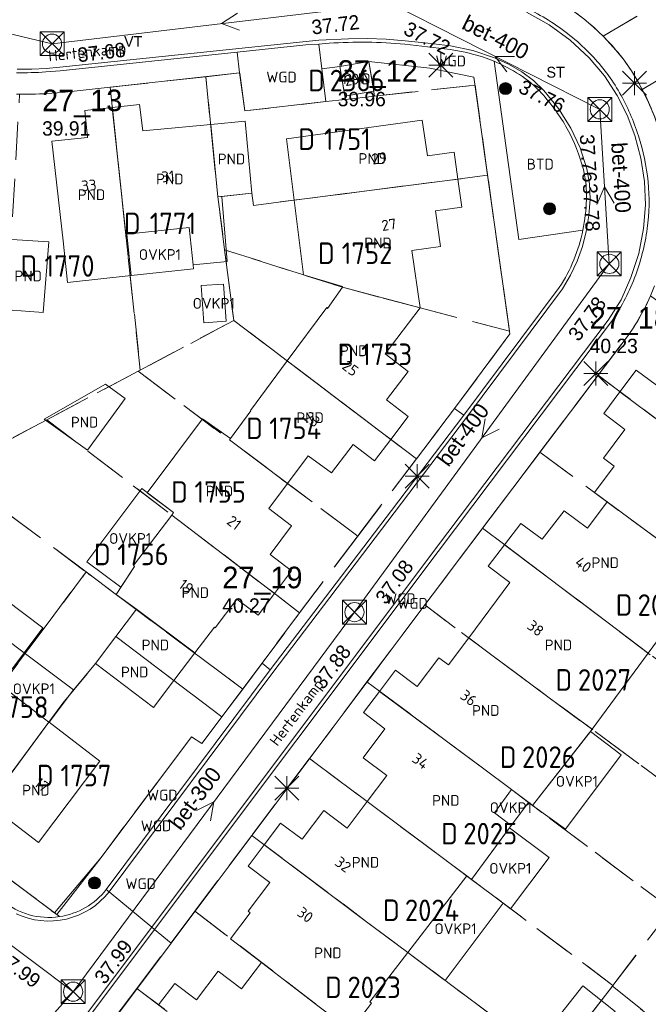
# Model space of a CAD drawing. Header units: metres. Extents: x 207644 to 210135, y 370459 to 373417.
# Tile 71 of 256: x 208755 to 208807, y 371450 to 371532. Entities that reach past the tile are written whole.
import ezdxf
from ezdxf.enums import TextEntityAlignment as Align

# ---------------------------------------------------------------- set-up
doc = ezdxf.new("R2010")
doc.units = ezdxf.units.M
doc.linetypes.add('HIDDEN2', pattern=[4.7625, 3.175, -1.5875])
for name, color, linetype in [('BTD', 7, 'Continuous'), ('CON_BxH300x300mm', 7, 'Continuous'), ('CON_BxH400x400mm', 7, 'Continuous'), ('DMM_BxH300x300mm', 7, 'Continuous'), ('DMM_BxH400x400mm', 7, 'Continuous'), ('GB', 1, 'Continuous'), ('GB07', 1, 'Continuous'), ('GB11', 1, 'Continuous'), ('INV_BxH300x300mm', 7, 'Continuous'), ('INV_BxH400x400mm', 7, 'Continuous'), ('KAD_perceelnummer', 212, 'Continuous'), ('KAD_sectie', 212, 'Continuous'), ('KAD_Vastgesteld_Perceel', 212, 'Continuous'), ('KO_INSPECTIE', 7, 'Continuous'), ('NAR', 7, 'Continuous'), ('NLV_inspectieput', 7, 'Continuous'), ('NNR_inspectieput', 7, 'Continuous'), ('NOD_inspectieput', 7, 'Continuous'), ('ORL', 7, 'Continuous'), ('OVKP1', 7, 'Continuous'), ('PIJL', 7, 'Continuous'), ('PND', 7, 'Continuous'), ('WGD', 7, 'Continuous')]:
    doc.layers.add(name, color=color, linetype=linetype)
for name, color, linetype, lineweight in [('GMV', 7, 'Continuous', 25), ('GP1', 7, 'Continuous', 30), ('Q21_lantaarnpaal', 1, 'Continuous', 0), ('Q26_boom', 72, 'Continuous', 0), ('Q28_rioolput', 153, 'Continuous', 0)]:
    doc.layers.add(name, color=color, linetype=linetype, lineweight=lineweight)
doc.styles.add('ISO', font='isocpeur.ttf', dxfattribs={"height": 1})
doc.styles.add('ISOCP', font='ISOCP.shx', dxfattribs={"height": 1.8})

# ---------------------------------------------------------------- blocks, each defined once
blk = doc.blocks.new('ACMAP_ANN_TEMPLATE_Vastgesteld_Perceelnummer')
at = {"layer": 'KAD_perceelnummer', "style": 'ISOCP'}
blk.add_attdef('Perceelnummer', text='', height=1.8, dxfattribs=at).set_placement((0, 0), align=Align.MIDDLE)
at = {"layer": 'KAD_sectie', "style": 'ISOCP'}
blk.add_attdef('sectie', text='', height=1.8, dxfattribs=at).set_placement((-2.7, 0), align=Align.MIDDLE_RIGHT)
blk = doc.blocks.new('Q26')
blk.add_hatch(color=256).paths.add_polyline_path([(-0.452, -0.01, 1), (0.548, -0.01, 1)])
blk.add_circle((0.048, -0.01), 0.5)
blk = doc.blocks.new('Q21')
for p, q in [((-1, 1), (0, 0)), ((0, 1), (0, 0)), ((0, 0), (1, 1)), ((-1, 0), (0, 0)), ((-1, -1), (0, 0)), ((0, 0), (1, 0)), ((0, 0), (0, -1)), ((0, 0), (1, -1))]:
    blk.add_line(p, q)
blk = doc.blocks.new('Q28')
at = {"linetype": 'Continuous'}
for p, q in [((-1, -1), (1, 1)), ((-1, 1), (1, -1))]:
    blk.add_line(p, q, dxfattribs=at)
blk.add_lwpolyline([(1, 1), (1, -1), (-1, -1), (-1, 1)], close=True)

msp = doc.modelspace()

# ---------------------------------------------------------------- linework, layer by layer
at = {"layer": 'CON_BxH300x300mm', "color": 253, "linetype": 'Continuous', "lineweight": 13}
for points in [[(208782.51, 371482.79), (208759.03, 371451.12)], [(208759.03, 371451.12), (208741.61, 371464.18)], [(208759.03, 371451.12), (208741.75, 371431.73)]]:
    msp.add_lwpolyline(points, dxfattribs=at)
at = {"layer": 'CON_BxH400x400mm', "color": 253, "linetype": 'Continuous', "lineweight": 13}
for points in [[(208757.27, 371530.22), (208732.09, 371536.24)], [(208785.54, 371533.57), (208757.27, 371530.22)], [(208785.54, 371533.57), (208802.98, 371524.74)], [(208802.98, 371524.74), (208803.78, 371511.85)], [(208803.78, 371511.85), (208782.51, 371482.79)]]:
    msp.add_lwpolyline(points, dxfattribs=at)
at = {"layer": 'GB', "color": 253, "linetype": 'Continuous', "lineweight": 13}
for points in [[(208781.297, 371528.318), (208783.709, 371528.724)], [(208784.124, 371526.259), (208783.709, 371528.724)], [(208781.297, 371528.318), (208781.712, 371525.853)], [(208781.712, 371525.853), (208784.124, 371526.259)], [(208759.998, 371524.645), (208762.3, 371524.903)], [(208760.227, 371522.407), (208759.998, 371524.645)], [(208764.582, 371525.158), (208762.3, 371524.903)], [(208764.847, 371522.937), (208764.582, 371525.158)], [(208770.533, 371523.478), (208773.389, 371523.75)], [(208773.389, 371523.75), (208773.957, 371517.744)], [(208776.832, 371522.285), (208788.172, 371523.845)], [(208788.172, 371523.845), (208788.597, 371520.855)], [(208770.533, 371523.478), (208764.847, 371522.937)], [(208757.255, 371522.078), (208760.227, 371522.407)], [(208758.192, 371513.769), (208757.255, 371522.078)], [(208788.597, 371520.855), (208790.824, 371521.171)], [(208790.824, 371521.171), (208791.143, 371518.922)], [(208777.47, 371517.166), (208791.143, 371518.922)], [(208791.143, 371518.922), (208791.475, 371516.582)], [(208773.957, 371517.744), (208771.436, 371517.472)], [(208791.475, 371516.582), (208789.261, 371516.286)], [(208789.261, 371516.286), (208789.679, 371513.307)], [(208768.724, 371514.895), (208763.506, 371514.338)], [(208756.994, 371513.686), (208753.913, 371513.878)], [(208756.526, 371507.788), (208756.994, 371513.686)], [(208789.679, 371513.307), (208787.294, 371512.953)], [(208787.294, 371512.953), (208787.984, 371508.192)], [(208780.261, 371508.124), (208781.512, 371509.891)], [(208781.504, 371509.956), (208781.512, 371509.891)], [(208776.903, 371503.745), (208780.192, 371508.199)], [(208780.192, 371508.199), (208780.261, 371508.124)], [(208785.073, 371504.34), (208787.984, 371508.192)], [(208786.981, 371502.876), (208785.073, 371504.34)], [(208776.903, 371503.745), (208773.843, 371499.602)], [(208785.179, 371500.49), (208786.981, 371502.876)], [(208804.667, 371501.183), (208806.012, 371502.988)], [(208803.32, 371499.376), (208804.667, 371501.183)], [(208786.98, 371499.122), (208785.179, 371500.49)], [(208773.861, 371499.578), (208772.151, 371497.275)], [(208773.843, 371499.602), (208773.861, 371499.578)], [(208785.535, 371497.207), (208786.98, 371499.122)], [(208805.08, 371498.036), (208803.32, 371499.376)], [(208803.293, 371495.625), (208805.08, 371498.036)], [(208780.598, 371494.401), (208782.392, 371496.772)], [(208782.392, 371496.772), (208784.185, 371495.418)], [(208784.185, 371495.418), (208785.535, 371497.207)], [(208776.924, 371493.524), (208778.652, 371495.825)], [(208778.652, 371495.825), (208780.598, 371494.401)], [(208804.173, 371494.974), (208803.293, 371495.625)], [(208802.54, 371492.77), (208804.173, 371494.974)], [(208776.924, 371493.524), (208775.349, 371491.427)], [(208803.607, 371491.983), (208802.54, 371492.77)], [(208801.949, 371489.796), (208803.607, 371491.983)], [(208764.064, 371486.675), (208767.259, 371490.891)], [(208767.259, 371490.891), (208767.417, 371491.099)], [(208775.349, 371491.427), (208777.268, 371489.986)], [(208798.18, 371488.866), (208799.999, 371491.246)], [(208799.999, 371491.246), (208801.949, 371489.796)], [(208795.04, 371488.416), (208796.384, 371490.193)], [(208796.384, 371490.193), (208798.18, 371488.866)], [(208777.268, 371489.986), (208775.466, 371487.587)], [(208793.677, 371486.613), (208795.04, 371488.416)], [(208775.466, 371487.587), (208777.265, 371486.236)], [(208762.609, 371484.265), (208764.151, 371486.608)], [(208764.151, 371486.608), (208764.064, 371486.675)], [(208777.265, 371486.236), (208775.84, 371484.339)], [(208795.479, 371485.25), (208793.677, 371486.613)], [(208792.041, 371480.645), (208795.479, 371485.25)], [(208775.84, 371484.339), (208774.48, 371482.529)], [(208772.681, 371483.872), (208770.879, 371481.489)], [(208774.48, 371482.529), (208772.681, 371483.872)], [(208762.604, 371480.753), (208764.313, 371483.023)], [(208764.313, 371483.023), (208764.321, 371483.033)], [(208770.815, 371481.538), (208769.185, 371479.393)], [(208770.879, 371481.489), (208770.815, 371481.538)], [(208760.904, 371478.495), (208762.604, 371480.753)], [(208790.354, 371478.386), (208792.041, 371480.645)], [(208767.432, 371477.086), (208769.185, 371479.393)], [(208787.735, 371476.579), (208789.556, 371478.988)], [(208789.556, 371478.988), (208790.354, 371478.386)], [(208765.724, 371474.837), (208760.904, 371478.495)], [(208784.6, 371476.178), (208785.932, 371477.941)], [(208785.932, 371477.941), (208787.735, 371476.579)], [(208767.432, 371477.086), (208765.724, 371474.837)], [(208753.024, 371476.665), (208757.005, 371473.614)], [(208783.258, 371474.402), (208784.6, 371476.178)], [(208785.049, 371473.056), (208783.258, 371474.402)], [(208757.005, 371473.614), (208757.03, 371473.595)], [(208757.03, 371473.595), (208761.248, 371470.363)], [(208783.236, 371470.642), (208785.049, 371473.056)], [(208802.336, 371473.01), (208797.375, 371466.661)], [(208761.248, 371470.363), (208756.139, 371463.559)], [(208785.203, 371469.165), (208783.236, 371470.642)], [(208783.567, 371466.987), (208785.203, 371469.165)], [(208778.139, 371463.84), (208779.941, 371466.238)], [(208779.941, 371466.238), (208781.9, 371464.767)], [(208781.9, 371464.767), (208783.567, 371466.987)], [(208756.139, 371463.559), (208753.743, 371465.389)], [(208774.981, 371463.383), (208776.34, 371465.191)], [(208776.34, 371465.191), (208778.139, 371463.84)], [(208795.601, 371464.99), (208792.267, 371460.488)], [(208773.643, 371461.603), (208774.981, 371463.383)], [(208775.439, 371460.232), (208773.643, 371461.603)], [(208791.88, 371460.778), (208786.955, 371454.39)], [(208792.267, 371460.488), (208791.88, 371460.778)], [(208773.631, 371457.846), (208775.439, 371460.232)], [(208772.163, 371455.535), (208773.815, 371457.706)], [(208773.815, 371457.706), (208773.631, 371457.846)], [(208774.757, 371453.563), (208772.163, 371455.535)], [(208773.086, 371451.358), (208774.757, 371453.563)], [(208769.321, 371450.447), (208771.133, 371452.838)], [(208771.133, 371452.838), (208773.086, 371451.358)], [(208766.167, 371450.01), (208767.528, 371451.806)], [(208767.528, 371451.806), (208769.321, 371450.447)], [(208783.94, 371450.153), (208782.202, 371447.894)], [(208783.781, 371450.273), (208783.94, 371450.153)]]:
    msp.add_lwpolyline(points, dxfattribs=at)
at = {"layer": 'GB07', "color": 253, "linetype": 'Continuous', "lineweight": 13}
for points in [[(208763.426, 371514.329), (208762.3, 371524.903)], [(208770.533, 371523.478), (208771.108, 371517.437)], [(208771.108, 371517.437), (208771.436, 371517.472)], [(208763.506, 371514.338), (208763.426, 371514.329)], [(208781.512, 371509.891), (208787.984, 371508.192)], [(208785.535, 371497.207), (208776.903, 371503.745)], [(208804.667, 371501.183), (208816.611, 371492.26)], [(208772.073, 371497.17), (208772.151, 371497.275)], [(208776.924, 371493.524), (208772.073, 371497.17)], [(208803.607, 371491.983), (208808.388, 371488.456)], [(208767.259, 371490.891), (208775.84, 371484.339)], [(208795.04, 371488.416), (208803.57, 371481.972)], [(208764.313, 371483.023), (208769.185, 371479.393)], [(208803.57, 371481.972), (208807.024, 371479.37)], [(208767.432, 371477.086), (208762.604, 371480.753)], [(208792.041, 371480.645), (208793.978, 371479.194)], [(208793.978, 371479.194), (208798.766, 371475.646)], [(208784.6, 371476.178), (208793.198, 371469.797)], [(208798.766, 371475.646), (208802.336, 371473.01)], [(208757.005, 371473.614), (208750.6, 371464.926)], [(208793.198, 371469.797), (208795.609, 371467.979)], [(208795.609, 371467.979), (208797.029, 371466.917)], [(208783.567, 371466.987), (208790.484, 371461.823)], [(208774.981, 371463.383), (208783.523, 371456.957)], [(208790.484, 371461.823), (208791.88, 371460.778)], [(208783.523, 371456.957), (208786.955, 371454.39)], [(208774.757, 371453.563), (208779.461, 371449.951)]]:
    msp.add_lwpolyline(points, dxfattribs=at)
at = {"layer": 'GB11', "color": 253, "linetype": 'Continuous', "lineweight": 13}
for points in [[(208777.47, 371517.166), (208776.832, 371522.285)], [(208771.436, 371517.472), (208771.892, 371512.038)], [(208777.47, 371517.166), (208778.249, 371510.922)], [(208769.052, 371511.771), (208768.724, 371514.895)], [(208763.506, 371514.338), (208763.876, 371510.876)], [(208758.562, 371510.308), (208758.192, 371513.769)], [(208771.892, 371512.038), (208769.052, 371511.771)], [(208763.876, 371510.876), (208758.562, 371510.308)], [(208778.249, 371510.922), (208781.504, 371509.956)], [(208753.571, 371508.022), (208756.526, 371507.788)], [(208806.012, 371502.988), (208808.236, 371501.331), (208810.026, 371503.728)], [(208756.607, 371498.9), (208761.721, 371501.805)], [(208761.721, 371501.805), (208763.364, 371500.606)], [(208763.364, 371500.606), (208760.217, 371496.291)], [(208760.217, 371496.291), (208756.607, 371498.9)], [(208769.822, 371498.915), (208765.207, 371492.753)], [(208772.151, 371497.275), (208769.822, 371498.915)], [(208765.207, 371492.753), (208767.417, 371491.099)], [(208748.469, 371484.265), (208754.933, 371479.405)], [(208764.321, 371483.033), (208762.609, 371484.265)], [(208809.837, 371483.187), (208807.024, 371479.37)], [(208754.933, 371479.405), (208752.934, 371476.734)], [(208807.024, 371479.37), (208802.336, 371473.01)], [(208795.601, 371464.99), (208794.186, 371466.038), (208795.609, 371467.979)], [(208797.375, 371466.661), (208797.029, 371466.917)], [(208786.955, 371454.39), (208783.781, 371450.273)]]:
    msp.add_lwpolyline(points, dxfattribs=at)
at = {"layer": 'GMV', "color": 253, "linetype": 'Continuous', "lineweight": 13}
for points in [[(208798.946, 371532.025, 0.063875), (208795.028, 371533.895)], [(208799.917, 371533.539, -0.057889), (208803.609, 371530.493)], [(208802.295, 371529.262, 0.058893), (208798.946, 371532.025)], [(208780.392, 371530.254, -0.020203), (208783.56, 371530.346)], [(208783.56, 371530.346, -0.022732), (208786.725, 371530.172)], [(208803.609, 371530.493, -0.061909), (208806.189, 371527.033)], [(208790.494, 371529.731, -0.064862), (208794.161, 371528.751)], [(208794.161, 371528.751, -0.045995), (208796.29, 371527.639)], [(208804.636, 371526.12, 0.062171), (208802.295, 371529.262)], [(208754.305, 371527.8, 0.017647), (208756.743, 371527.861)], [(208796.29, 371527.639, -0.064962), (208798.125, 371526.088)], [(208806.189, 371527.033, -0.05092), (208807.924, 371523.08)], [(208756.845, 371526.064, -0.019677), (208754.303, 371526)], [(208798.125, 371526.088, -0.057659), (208800.262, 371523.125)], [(208806.209, 371522.532, 0.05098), (208804.636, 371526.12)], [(208800.262, 371523.125, -0.066233), (208801.611, 371519.73)], [(208807.013, 371518.702, 0.05222), (208806.209, 371522.532)], [(208801.611, 371519.73, -0.071734), (208801.873, 371517.194)], [(208806.944, 371514.789, 0.061082), (208807.013, 371518.702)], [(208801.873, 371517.194, -0.040335), (208801.569, 371514.663)], [(208805.886, 371510.677, 0.056894), (208806.944, 371514.789)], [(208801.569, 371514.663, -0.0486), (208800.816, 371512.177)], [(208800.816, 371512.177, -0.048742), (208799.604, 371509.88)], [(208803.89, 371506.929, 0.061949), (208805.886, 371510.677)], [(208807.556, 371510.011, -0.062017), (208805.345, 371505.868)], [(208761.793, 371459.644, -0.19208), (208757.891, 371457.38)], [(208757.891, 371457.38, -0.213025), (208753.113, 371458.716)]]:
    msp.add_lwpolyline(points, format="xyb", dxfattribs=at)
for points in [[(208798.754, 371531.794), (208796.855, 371532.854)], [(208800.51, 371530.511), (208798.754, 371531.794)], [(208779.545, 371530.51), (208757.913, 371528.249)], [(208781.998, 371530.631), (208779.545, 371530.51)], [(208783.583, 371530.645), (208781.998, 371530.631)], [(208785.167, 371530.594), (208783.583, 371530.645)], [(208786.748, 371530.471), (208785.167, 371530.594)], [(208788.634, 371530.266), (208786.748, 371530.471)], [(208802.103, 371529.031), (208800.51, 371530.511)], [(208757.959, 371527.952), (208772.721, 371529.509)], [(208772.721, 371529.509), (208778.45, 371530.113)], [(208772.927, 371527.777), (208772.721, 371529.509)], [(208778.45, 371530.113), (208779.523, 371530.191)], [(208779.523, 371530.191), (208780.392, 371530.254)], [(208779.781, 371528.129), (208779.523, 371530.191)], [(208786.725, 371530.172), (208788.611, 371529.967)], [(208788.611, 371529.967), (208790.494, 371529.731)], [(208790.517, 371530.03), (208788.634, 371530.266)], [(208792.382, 371529.659), (208790.517, 371530.03)], [(208794.184, 371529.05), (208792.382, 371529.659)], [(208783.709, 371528.724), (208788.789, 371528.177)], [(208794.161, 371528.751), (208796.236, 371513.882)], [(208795.362, 371528.517), (208794.184, 371529.05)], [(208803.371, 371527.533), (208802.103, 371529.031)], [(208755.573, 371528.105), (208754.353, 371528.096)], [(208756.791, 371528.157), (208755.573, 371528.105)], [(208756.743, 371527.861), (208757.959, 371527.952)], [(208757.913, 371528.249), (208756.791, 371528.157)], [(208781.297, 371528.318), (208779.781, 371528.129)], [(208779.781, 371528.129), (208780.122, 371525.398)], [(208788.789, 371528.177), (208792.481, 371527.416)], [(208796.482, 371527.87), (208795.362, 371528.517)], [(208797.45, 371527.154), (208796.482, 371527.87)], [(208772.927, 371527.777), (208759.378, 371526.288)], [(208773.358, 371524.606), (208772.927, 371527.777)], [(208792.481, 371527.416), (208795.473, 371506.003)], [(208798.317, 371526.319), (208797.45, 371527.154)], [(208804.444, 371525.889), (208803.371, 371527.533)], [(208759.378, 371526.288), (208758.113, 371526.159)], [(208799.531, 371524.815), (208798.317, 371526.319)], [(208758.113, 371526.159), (208756.845, 371526.064)], [(208780.122, 371525.398), (208773.358, 371524.606)], [(208805.267, 371524.262), (208804.444, 371525.889)], [(208800.557, 371523.178), (208799.531, 371524.815)], [(208805.91, 371522.556), (208805.267, 371524.262)], [(208801.344, 371521.525), (208800.557, 371523.178)], [(208806.412, 371520.662), (208805.91, 371522.556)], [(208801.906, 371519.783), (208801.344, 371521.525)], [(208806.714, 371518.726), (208806.412, 371520.662)], [(208802.128, 371518.524), (208801.906, 371519.783)], [(208802.168, 371517.247), (208802.128, 371518.524)], [(208806.799, 371516.768), (208806.714, 371518.726)], [(208802.058, 371515.896), (208802.168, 371517.247)], [(208806.645, 371514.813), (208806.799, 371516.768)], [(208801.85, 371514.557), (208802.058, 371515.896)], [(208806.233, 371512.727), (208806.645, 371514.813)], [(208796.236, 371513.882), (208801.569, 371514.663)], [(208801.534, 371513.296), (208801.85, 371514.557)], [(208801.097, 371512.071), (208801.534, 371513.296)], [(208805.587, 371510.701), (208806.233, 371512.727)], [(208800.547, 371510.893), (208801.097, 371512.071)], [(208799.885, 371509.774), (208800.547, 371510.893)], [(208804.755, 371508.859), (208805.587, 371510.701)], [(208791.636, 371499.222), (208799.604, 371509.88)], [(208791.857, 371499.019), (208799.885, 371509.774)], [(208803.682, 371507.145), (208804.755, 371508.859)], [(208789.28, 371488.065), (208803.682, 371507.145)], [(208789.488, 371487.849), (208803.89, 371506.929)], [(208795.473, 371506.003), (208790.847, 371499.774)], [(208805.345, 371505.868), (208790.926, 371486.767)], [(208785.591, 371491.264), (208791.636, 371499.222)], [(208790.847, 371499.774), (208791.636, 371499.222)], [(208785.812, 371491.061), (208791.857, 371499.019)], [(208775.467, 371477.963), (208785.591, 371491.264)], [(208775.688, 371477.76), (208785.812, 371491.061)], [(208765.588, 371456.508), (208789.28, 371488.065)], [(208765.819, 371456.317), (208789.488, 371487.849)], [(208790.926, 371486.767), (208767.207, 371455.17)], [(208775.467, 371477.963), (208761.793, 371459.644)], [(208762.027, 371459.451), (208775.688, 371477.76)], [(208769.764, 371471.814), (208774.793, 371478.518)], [(208774.793, 371478.518), (208775.467, 371477.963)], [(208736.83, 371473.189), (208757.471, 371457.695)], [(208761.362, 371462.322), (208768.914, 371472.386)], [(208768.914, 371472.386), (208769.764, 371471.814)], [(208757.471, 371457.695), (208761.362, 371462.322)], [(208761.681, 371459.047), (208761.298, 371458.669)], [(208762.027, 371459.451), (208761.681, 371459.047)], [(208762.027, 371459.451), (208761.793, 371459.644)], [(208762.027, 371459.451), (208765.588, 371456.508)], [(208760.442, 371458.015), (208759.976, 371457.744)], [(208760.884, 371458.324), (208760.442, 371458.015)], [(208761.298, 371458.669), (208760.884, 371458.324)], [(208754.768, 371457.413), (208754.274, 371457.621)], [(208755.278, 371457.247), (208754.768, 371457.413)], [(208755.8, 371457.124), (208755.278, 371457.247)], [(208757.471, 371457.695), (208757.891, 371457.38)], [(208758.984, 371457.326), (208758.465, 371457.181)], [(208759.489, 371457.514), (208758.984, 371457.326)], [(208759.976, 371457.744), (208759.489, 371457.514)], [(208748.334, 371433.525), (208765.588, 371456.508)], [(208756.331, 371457.046), (208755.8, 371457.124)], [(208756.866, 371457.012), (208756.331, 371457.046)], [(208757.402, 371457.023), (208756.866, 371457.012)], [(208757.935, 371457.08), (208757.402, 371457.023)], [(208758.465, 371457.181), (208757.935, 371457.08)], [(208765.588, 371456.508), (208765.819, 371456.317)], [(208765.819, 371456.317), (208748.569, 371433.338)], [(208767.207, 371455.17), (208765.819, 371456.317)], [(208767.207, 371455.17), (208750.011, 371432.261)]]:
    msp.add_lwpolyline(points, dxfattribs=at)
at = {"layer": 'GP1', "color": 253, "linetype": 'Continuous', "lineweight": 13}
for points in [[(208763.876, 371510.876), (208769.087, 371511.433), (208769.052, 371511.771)], [(208771.591, 371510.166), (208769.721, 371510.034)], [(208769.721, 371510.034), (208769.939, 371506.938)], [(208771.81, 371507.071), (208771.591, 371510.166)], [(208769.939, 371506.938), (208771.81, 371507.071)], [(208760.159, 371486.994), (208764.753, 371493.093)], [(208764.753, 371493.093), (208767.417, 371491.099)], [(208763.004, 371484.865), (208760.159, 371486.994)], [(208750.026, 371486.336), (208756.49, 371481.476)], [(208764.151, 371486.608), (208763.004, 371484.865)], [(208756.49, 371481.476), (208754.933, 371479.405)], [(208754.933, 371479.405), (208759.064, 371476.313), (208757.03, 371473.595)], [(208802.2, 371472.835), (208797.375, 371466.661)], [(208804.77, 371470.875), (208802.2, 371472.835)], [(208800.123, 371464.68), (208804.77, 371470.875)], [(208797.029, 371466.917), (208795.601, 371464.99)], [(208797.375, 371466.661), (208800.123, 371464.68)], [(208792.267, 371460.488), (208795.462, 371464.802)], [(208795.462, 371464.802), (208798.764, 371462.327)], [(208798.764, 371462.327), (208795.545, 371458.031)], [(208792.267, 371460.488), (208794.924, 371458.497)], [(208790.088, 371452.042), (208794.924, 371458.497)], [(208795.545, 371458.031), (208794.924, 371458.497)], [(208786.955, 371454.39), (208790.088, 371452.042)], [(208804.268, 371449.468), (208800.552, 371444.743), (208797.84, 371446.876), (208801.556, 371451.601), (208804.268, 371449.468)]]:
    msp.add_lwpolyline(points, dxfattribs=at)
at = {"layer": 'KAD_Vastgesteld_Perceel', "color": 253, "linetype": 'HIDDEN2', "lineweight": 13}
for points in [[(208823.41, 371548.986), (208824.296, 371547.519), (208826.105, 371544.417), (208824.184, 371543.306), (208824.276, 371543.15), (208818.232, 371539.615), (208810.204, 371534.92), (208803.253, 371530.855), (208802.472, 371531.59), (208801.654, 371532.283), (208800.802, 371532.933), (208799.917, 371533.539), (208799.257, 371533.946), (208798.581, 371534.326), (208805.405, 371538.355), (208813.399, 371543.075), (208823.41, 371548.986)], [(208827.231, 371545.068), (208829.975, 371540.396), (208820.938, 371535.005), (208812.951, 371530.24), (208806.529, 371526.409), (208806.189, 371527.033), (208805.626, 371527.957), (208805.007, 371528.843), (208804.334, 371529.69), (208803.609, 371530.493), (208803.253, 371530.855), (208810.204, 371534.92), (208818.232, 371539.615), (208824.276, 371543.15), (208824.184, 371543.306), (208826.105, 371544.417), (208827.231, 371545.068)], [(208820.938, 371535.005), (208829.975, 371540.396), (208840.777, 371522.005), (208808.327, 371521.648), (208808.138, 371522.367), (208807.924, 371523.08), (208807.522, 371524.215), (208807.056, 371525.326), (208806.529, 371526.409), (208812.951, 371530.24), (208820.938, 371535.005)], [(208781.758, 371525.574), (208781.297, 371528.318), (208783.709, 371528.724), (208784.193, 371525.848), (208781.758, 371525.574)], [(208770.101, 371527.466), (208771.108, 371517.436), (208771.676, 371513.025), (208772.441, 371507.124), (208764.635, 371502.984), (208762.12, 371526.589), (208770.101, 371527.466)], [(208781.758, 371525.574), (208784.193, 371525.848), (208792.573, 371526.759), (208793.623, 371519.241), (208774.083, 371516.731), (208773.957, 371517.744), (208771.108, 371517.436), (208770.101, 371527.466), (208772.927, 371527.777), (208773.358, 371524.606), (208780.122, 371525.398), (208781.758, 371525.574)], [(208759.378, 371526.288), (208762.12, 371526.589), (208764.635, 371502.984), (208764.46, 371502.891), (208756.841, 371498.846), (208752.907, 371496.759), (208754.552, 371526.007), (208755.699, 371526.011), (208756.845, 371526.064), (208758.113, 371526.159), (208759.378, 371526.288)], [(208795.441, 371506.23), (208787.981, 371508.186), (208781.512, 371509.891), (208771.676, 371513.025), (208771.108, 371517.436), (208773.957, 371517.744), (208774.083, 371516.731), (208793.623, 371519.241), (208795.441, 371506.23)], [(208790.847, 371499.774), (208787.687, 371495.578), (208772.441, 371507.124), (208771.676, 371513.025), (208781.512, 371509.891), (208787.981, 371508.186), (208795.441, 371506.23), (208795.473, 371506.003), (208790.847, 371499.774)], [(208833.348, 371489.915), (208833.115, 371489.61), (208828.401, 371483.451), (208802.838, 371502.55), (208805.345, 371505.868), (208805.875, 371506.664), (208806.366, 371507.485), (208806.814, 371508.329), (208807.221, 371509.195), (208833.348, 371489.915)], [(208787.687, 371495.578), (208782.777, 371489.126), (208764.46, 371502.891), (208764.635, 371502.984), (208772.441, 371507.124), (208787.687, 371495.578)], [(208782.777, 371489.126), (208777.93, 371482.743), (208756.841, 371498.846), (208764.46, 371502.891), (208782.777, 371489.126)], [(208797.99, 371496.127), (208802.838, 371502.55), (208828.401, 371483.451), (208828.347, 371483.38), (208823.523, 371477.065), (208811.836, 371485.849), (208808.388, 371488.456), (208797.99, 371496.127)], [(208774.793, 371478.518), (208773.179, 371476.367), (208764.304, 371483.008), (208760.115, 371486.139), (208753.578, 371491.028), (208752.164, 371496.366), (208752.907, 371496.759), (208756.841, 371498.846), (208777.93, 371482.743), (208774.793, 371478.518)], [(208793.205, 371489.787), (208797.99, 371496.127), (208808.388, 371488.456), (208811.836, 371485.849), (208823.523, 371477.065), (208823.471, 371476.997), (208818.614, 371470.64), (208803.57, 371481.972), (208795.048, 371488.41), (208793.205, 371489.787)], [(208738.918, 371471.621), (208753.578, 371491.028), (208760.115, 371486.139), (208745.533, 371466.656), (208738.918, 371471.621)], [(208788.383, 371483.385), (208790.926, 371486.767), (208793.205, 371489.787), (208795.048, 371488.41), (208803.57, 371481.972), (208818.614, 371470.64), (208818.564, 371470.574), (208813.894, 371464.476), (208798.766, 371475.646), (208793.978, 371479.194), (208788.383, 371483.385)], [(208773.179, 371476.367), (208771.437, 371474.045), (208762.606, 371480.752), (208760.904, 371478.495), (208758.176, 371475.202), (208749.616, 371463.592), (208745.533, 371466.656), (208760.115, 371486.139), (208764.304, 371483.008), (208773.179, 371476.367)], [(208783.553, 371476.961), (208788.383, 371483.385), (208793.978, 371479.194), (208798.766, 371475.646), (208813.894, 371464.476), (208813.664, 371464.175), (208808.944, 371458.001), (208795.609, 371467.979), (208793.198, 371469.797), (208784.595, 371476.182), (208783.553, 371476.961)], [(208761.362, 371462.322), (208757.669, 371457.547), (208749.616, 371463.592), (208758.176, 371475.202), (208760.904, 371478.495), (208762.606, 371480.752), (208771.437, 371474.045), (208769.764, 371471.814), (208768.914, 371472.386), (208761.362, 371462.322)], [(208778.755, 371470.579), (208783.553, 371476.961), (208784.595, 371476.182), (208793.198, 371469.797), (208795.609, 371467.979), (208808.944, 371458.001), (208808.898, 371457.941), (208804.083, 371451.648), (208790.484, 371461.823), (208778.755, 371470.579)], [(208773.945, 371464.163), (208778.755, 371470.579), (208790.484, 371461.823), (208804.083, 371451.648), (208804.039, 371451.59), (208799.185, 371445.246), (208783.523, 371456.957), (208773.945, 371464.163)], [(208769.192, 371457.836), (208773.945, 371464.163), (208783.523, 371456.957), (208799.185, 371445.246), (208799.141, 371445.189), (208794.297, 371438.806), (208779.461, 371449.951), (208769.192, 371457.836)], [(208764.344, 371451.383), (208769.192, 371457.836), (208779.461, 371449.951), (208794.297, 371438.806), (208794.252, 371438.747), (208789.597, 371432.624), (208789.471, 371432.458), (208764.344, 371451.383)], [(208804.039, 371451.59), (208804.083, 371451.648), (208808.898, 371457.941), (208885.891, 371396.526), (208905.587, 371380.814), (208898.521, 371376.859), (208898.329, 371376.752), (208891.895, 371381.833), (208827.425, 371432.744), (208827.386, 371432.733), (208804.039, 371451.59)], [(208827.386, 371432.733), (208822.479, 371426.284), (208799.141, 371445.189), (208799.185, 371445.246), (208804.039, 371451.59), (208827.386, 371432.733)], [(208759.563, 371445.019), (208764.344, 371451.383), (208789.471, 371432.458), (208784.645, 371426.1), (208773.361, 371434.538), (208771.059, 371436.265), (208759.563, 371445.019)]]:
    msp.add_lwpolyline(points, close=True, dxfattribs=at)
for points in [[(208801.654, 371532.283), (208802.472, 371531.59), (208803.253, 371530.855), (208803.609, 371530.493), (208804.334, 371529.69), (208805.007, 371528.843), (208805.626, 371527.957), (208806.189, 371527.033), (208806.529, 371526.409), (208807.056, 371525.326)], [(208749.616, 371463.592), (208757.669, 371457.547), (208761.362, 371462.322), (208768.914, 371472.386), (208769.764, 371471.814), (208771.437, 371474.045), (208773.179, 371476.367), (208774.793, 371478.518), (208777.93, 371482.743), (208782.777, 371489.126), (208787.687, 371495.578), (208790.847, 371499.774), (208795.473, 371506.003), (208795.441, 371506.23), (208793.623, 371519.241), (208792.573, 371526.759), (208784.193, 371525.848), (208783.709, 371528.724), (208781.297, 371528.318), (208781.758, 371525.574), (208780.122, 371525.398), (208773.358, 371524.606), (208772.927, 371527.777), (208770.101, 371527.466), (208762.12, 371526.589), (208759.378, 371526.288), (208758.113, 371526.159), (208756.845, 371526.064), (208755.699, 371526.011), (208754.552, 371526.007)], [(208807.221, 371509.195), (208806.814, 371508.329), (208806.366, 371507.485), (208805.875, 371506.664), (208805.345, 371505.868), (208802.838, 371502.55), (208797.99, 371496.127), (208793.205, 371489.787), (208790.926, 371486.767), (208788.383, 371483.385), (208783.553, 371476.961), (208778.755, 371470.579), (208773.945, 371464.163), (208769.192, 371457.836), (208764.344, 371451.383), (208759.563, 371445.019)]]:
    msp.add_lwpolyline(points, dxfattribs=at)
at = {"layer": 'NOD_inspectieput', "color": 253, "lineweight": 13}
for centre in [(208757.27, 371530.22), (208802.98, 371524.74), (208803.78, 371511.85), (208782.51, 371482.79), (208759.03, 371451.12)]:
    msp.add_circle(centre, 0.8, dxfattribs=at)
at = {"layer": 'PIJL', "color": 253, "lineweight": 13}
for points in [[(208772.75, 371532.78), (208771.41, 371531.9), (208772.92, 371531.35)], [(208795.87, 371529.15), (208794.26, 371529.16), (208795.22, 371527.86)], [(208804.19, 371516.9), (208803.38, 371518.29), (208802.75, 371516.81)], [(208793.41, 371498.91), (208793.15, 371497.32), (208794.58, 371498.06)], [(208769.33, 371466.23), (208770.77, 371466.95), (208770.49, 371465.37)]]:
    msp.add_lwpolyline(points, dxfattribs=at)

# ---------------------------------------------------------------- block references
at = {"layer": 'KAD_Vastgesteld_Perceel', "color": 253, "linetype": 'HIDDEN2', "lineweight": 13}
ref = msp.add_blockref('ACMAP_ANN_TEMPLATE_Vastgesteld_Perceelnummer', (208782.734, 371527.149), dxfattribs=at)
ref.add_attrib('Perceelnummer', '2366', dxfattribs={"layer": 'KAD_perceelnummer', "lineweight": 13, "height": 1.8, "style": 'ISOCP'}).set_placement((208782.734, 371527.149), align=Align.MIDDLE)
ref.add_attrib('sectie', 'D', dxfattribs={"layer": 'KAD_sectie', "lineweight": 13, "height": 1.8, "style": 'ISOCP'}).set_placement((208780.034, 371527.149), align=Align.MIDDLE_RIGHT)
ref = msp.add_blockref('ACMAP_ANN_TEMPLATE_Vastgesteld_Perceelnummer', (208781.913, 371522.254), dxfattribs=at)
ref.add_attrib('Perceelnummer', '1751', dxfattribs={"layer": 'KAD_perceelnummer', "lineweight": 13, "height": 1.8, "style": 'ISOCP'}).set_placement((208781.913, 371522.254), align=Align.MIDDLE)
ref.add_attrib('sectie', 'D', dxfattribs={"layer": 'KAD_sectie', "lineweight": 13, "height": 1.8, "style": 'ISOCP'}).set_placement((208779.213, 371522.254), align=Align.MIDDLE_RIGHT)
ref = msp.add_blockref('ACMAP_ANN_TEMPLATE_Vastgesteld_Perceelnummer', (208767.362, 371515.225), dxfattribs=at)
ref.add_attrib('Perceelnummer', '1771', dxfattribs={"layer": 'KAD_perceelnummer', "lineweight": 13, "height": 1.8, "style": 'ISOCP'}).set_placement((208767.362, 371515.225), align=Align.MIDDLE)
ref.add_attrib('sectie', 'D', dxfattribs={"layer": 'KAD_sectie', "lineweight": 13, "height": 1.8, "style": 'ISOCP'}).set_placement((208764.662, 371515.225), align=Align.MIDDLE_RIGHT)
ref = msp.add_blockref('ACMAP_ANN_TEMPLATE_Vastgesteld_Perceelnummer', (208783.558, 371512.736), dxfattribs=at)
ref.add_attrib('Perceelnummer', '1752', dxfattribs={"layer": 'KAD_perceelnummer', "lineweight": 13, "height": 1.8, "style": 'ISOCP'}).set_placement((208783.558, 371512.736), align=Align.MIDDLE)
ref.add_attrib('sectie', 'D', dxfattribs={"layer": 'KAD_sectie', "lineweight": 13, "height": 1.8, "style": 'ISOCP'}).set_placement((208780.858, 371512.736), align=Align.MIDDLE_RIGHT)
ref = msp.add_blockref('ACMAP_ANN_TEMPLATE_Vastgesteld_Perceelnummer', (208758.727, 371511.674), dxfattribs=at)
ref.add_attrib('Perceelnummer', '1770', dxfattribs={"layer": 'KAD_perceelnummer', "lineweight": 13, "height": 1.8, "style": 'ISOCP'}).set_placement((208758.727, 371511.674), align=Align.MIDDLE)
ref.add_attrib('sectie', 'D', dxfattribs={"layer": 'KAD_sectie', "lineweight": 13, "height": 1.8, "style": 'ISOCP'}).set_placement((208756.027, 371511.674), align=Align.MIDDLE_RIGHT)
ref = msp.add_blockref('ACMAP_ANN_TEMPLATE_Vastgesteld_Perceelnummer', (208785.189, 371504.302), dxfattribs=at)
ref.add_attrib('Perceelnummer', '1753', dxfattribs={"layer": 'KAD_perceelnummer', "lineweight": 13, "height": 1.8, "style": 'ISOCP'}).set_placement((208785.189, 371504.302), align=Align.MIDDLE)
ref.add_attrib('sectie', 'D', dxfattribs={"layer": 'KAD_sectie', "lineweight": 13, "height": 1.8, "style": 'ISOCP'}).set_placement((208782.489, 371504.302), align=Align.MIDDLE_RIGHT)
ref = msp.add_blockref('ACMAP_ANN_TEMPLATE_Vastgesteld_Perceelnummer', (208777.563, 371498.125), dxfattribs=at)
ref.add_attrib('Perceelnummer', '1754', dxfattribs={"layer": 'KAD_perceelnummer', "lineweight": 13, "height": 1.8, "style": 'ISOCP'}).set_placement((208777.563, 371498.125), align=Align.MIDDLE)
ref.add_attrib('sectie', 'D', dxfattribs={"layer": 'KAD_sectie', "lineweight": 13, "height": 1.8, "style": 'ISOCP'}).set_placement((208774.863, 371498.125), align=Align.MIDDLE_RIGHT)
ref = msp.add_blockref('ACMAP_ANN_TEMPLATE_Vastgesteld_Perceelnummer', (208771.301, 371492.817), dxfattribs=at)
ref.add_attrib('Perceelnummer', '1755', dxfattribs={"layer": 'KAD_perceelnummer', "lineweight": 13, "height": 1.8, "style": 'ISOCP'}).set_placement((208771.301, 371492.817), align=Align.MIDDLE)
ref.add_attrib('sectie', 'D', dxfattribs={"layer": 'KAD_sectie', "lineweight": 13, "height": 1.8, "style": 'ISOCP'}).set_placement((208768.601, 371492.817), align=Align.MIDDLE_RIGHT)
ref = msp.add_blockref('ACMAP_ANN_TEMPLATE_Vastgesteld_Perceelnummer', (208764.857, 371487.607), dxfattribs=at)
ref.add_attrib('Perceelnummer', '1756', dxfattribs={"layer": 'KAD_perceelnummer', "lineweight": 13, "height": 1.8, "style": 'ISOCP'}).set_placement((208764.857, 371487.607), align=Align.MIDDLE)
ref.add_attrib('sectie', 'D', dxfattribs={"layer": 'KAD_sectie', "lineweight": 13, "height": 1.8, "style": 'ISOCP'}).set_placement((208762.157, 371487.607), align=Align.MIDDLE_RIGHT)
ref = msp.add_blockref('ACMAP_ANN_TEMPLATE_Vastgesteld_Perceelnummer', (208808.409, 371483.383), dxfattribs=at)
ref.add_attrib('Perceelnummer', '2028', dxfattribs={"layer": 'KAD_perceelnummer', "lineweight": 13, "height": 1.8, "style": 'ISOCP'}).set_placement((208808.409, 371483.383), align=Align.MIDDLE)
ref.add_attrib('sectie', 'D', dxfattribs={"layer": 'KAD_sectie', "lineweight": 13, "height": 1.8, "style": 'ISOCP'}).set_placement((208805.709, 371483.383), align=Align.MIDDLE_RIGHT)
ref = msp.add_blockref('ACMAP_ANN_TEMPLATE_Vastgesteld_Perceelnummer', (208803.379, 371477.132), dxfattribs=at)
ref.add_attrib('Perceelnummer', '2027', dxfattribs={"layer": 'KAD_perceelnummer', "lineweight": 13, "height": 1.8, "style": 'ISOCP'}).set_placement((208803.379, 371477.132), align=Align.MIDDLE)
ref.add_attrib('sectie', 'D', dxfattribs={"layer": 'KAD_sectie', "lineweight": 13, "height": 1.8, "style": 'ISOCP'}).set_placement((208800.679, 371477.132), align=Align.MIDDLE_RIGHT)
ref = msp.add_blockref('ACMAP_ANN_TEMPLATE_Vastgesteld_Perceelnummer', (208754.803, 371474.866), dxfattribs=at)
ref.add_attrib('Perceelnummer', '1758', dxfattribs={"layer": 'KAD_perceelnummer', "lineweight": 13, "height": 1.8, "style": 'ISOCP'}).set_placement((208754.803, 371474.866), align=Align.MIDDLE)
ref.add_attrib('sectie', 'D', dxfattribs={"layer": 'KAD_sectie', "lineweight": 13, "height": 1.8, "style": 'ISOCP'}).set_placement((208752.103, 371474.866), align=Align.MIDDLE_RIGHT)
ref = msp.add_blockref('ACMAP_ANN_TEMPLATE_Vastgesteld_Perceelnummer', (208798.732, 371470.693), dxfattribs=at)
ref.add_attrib('Perceelnummer', '2026', dxfattribs={"layer": 'KAD_perceelnummer', "lineweight": 13, "height": 1.8, "style": 'ISOCP'}).set_placement((208798.732, 371470.693), align=Align.MIDDLE)
ref.add_attrib('sectie', 'D', dxfattribs={"layer": 'KAD_sectie', "lineweight": 13, "height": 1.8, "style": 'ISOCP'}).set_placement((208796.032, 371470.693), align=Align.MIDDLE_RIGHT)
ref = msp.add_blockref('ACMAP_ANN_TEMPLATE_Vastgesteld_Perceelnummer', (208760.099, 371469.15), dxfattribs=at)
ref.add_attrib('Perceelnummer', '1757', dxfattribs={"layer": 'KAD_perceelnummer', "lineweight": 13, "height": 1.8, "style": 'ISOCP'}).set_placement((208760.099, 371469.15), align=Align.MIDDLE)
ref.add_attrib('sectie', 'D', dxfattribs={"layer": 'KAD_sectie', "lineweight": 13, "height": 1.8, "style": 'ISOCP'}).set_placement((208757.399, 371469.15), align=Align.MIDDLE_RIGHT)
ref = msp.add_blockref('ACMAP_ANN_TEMPLATE_Vastgesteld_Perceelnummer', (208793.84, 371464.305), dxfattribs=at)
ref.add_attrib('Perceelnummer', '2025', dxfattribs={"layer": 'KAD_perceelnummer', "lineweight": 13, "height": 1.8, "style": 'ISOCP'}).set_placement((208793.84, 371464.305), align=Align.MIDDLE)
ref.add_attrib('sectie', 'D', dxfattribs={"layer": 'KAD_sectie', "lineweight": 13, "height": 1.8, "style": 'ISOCP'}).set_placement((208791.14, 371464.305), align=Align.MIDDLE_RIGHT)
ref = msp.add_blockref('ACMAP_ANN_TEMPLATE_Vastgesteld_Perceelnummer', (208788.982, 371457.913), dxfattribs=at)
ref.add_attrib('Perceelnummer', '2024', dxfattribs={"layer": 'KAD_perceelnummer', "lineweight": 13, "height": 1.8, "style": 'ISOCP'}).set_placement((208788.982, 371457.913), align=Align.MIDDLE)
ref.add_attrib('sectie', 'D', dxfattribs={"layer": 'KAD_sectie', "lineweight": 13, "height": 1.8, "style": 'ISOCP'}).set_placement((208786.282, 371457.913), align=Align.MIDDLE_RIGHT)
ref = msp.add_blockref('ACMAP_ANN_TEMPLATE_Vastgesteld_Perceelnummer', (208784.153, 371451.485), dxfattribs=at)
ref.add_attrib('Perceelnummer', '2023', dxfattribs={"layer": 'KAD_perceelnummer', "lineweight": 13, "height": 1.8, "style": 'ISOCP'}).set_placement((208784.153, 371451.485), align=Align.MIDDLE)
ref.add_attrib('sectie', 'D', dxfattribs={"layer": 'KAD_sectie', "lineweight": 13, "height": 1.8, "style": 'ISOCP'}).set_placement((208781.453, 371451.485), align=Align.MIDDLE_RIGHT)
at = {"layer": 'Q21_lantaarnpaal', "color": 253}
for p in [(208789.714, 371528.432), (208805.869, 371526.939), (208802.655, 371502.697), (208787.746, 371494.142), (208776.868, 371468.094)]:
    msp.add_blockref('Q21', p, dxfattribs=at)
at = {"layer": 'Q26_boom', "color": 253}
for p in [(208795.065, 371526.483), (208798.747, 371516.453), (208760.766, 371460.202)]:
    msp.add_blockref('Q26', p, dxfattribs=at)
at = {"layer": 'Q28_rioolput', "color": 253}
for p in [(208757.269, 371530.222), (208802.98, 371524.742), (208803.775, 371511.845), (208782.509, 371482.791), (208759.033, 371451.121)]:
    msp.add_blockref('Q28', p, dxfattribs=at)

# ---------------------------------------------------------------- texts
at = {"layer": 'BTD', "color": 253, "linetype": 'Continuous', "lineweight": 13, "style": 'ISO'}
msp.add_text('BTD', height=0.9, dxfattribs=at).set_placement((208798.018, 371520.17), align=Align.MIDDLE_CENTER)
at = {"layer": 'DMM_BxH300x300mm', "color": 253, "lineweight": 13}
msp.add_text('bet-300', height=1.3, rotation=53.45, dxfattribs=at).set_placement((208767.97, 371464.5))
at = {"layer": 'DMM_BxH400x400mm', "color": 253, "lineweight": 13}
for rotation, p in [(333.15, (208791.37, 371531.51)), (273.55, (208803.93, 371521.95)), (53.8, (208790.35, 371494.84))]:
    msp.add_text('bet-400', height=1.3, rotation=rotation, dxfattribs=at).set_placement(p)
at = {"layer": 'INV_BxH300x300mm', "color": 253, "lineweight": 13}
for s, rotation, p in [('37.88', 53.45, (208779.91, 371476.26)), ('37.99', 53.45, (208761.67, 371451.65)), ('37.99', 323.14, (208752.51, 371453.76))]:
    msp.add_text(s, height=1.2, rotation=rotation, dxfattribs=at).set_placement(p)
at = {"layer": 'INV_BxH400x400mm', "color": 253, "lineweight": 13}
for s, rotation, p in [('37.72', 6.76, (208779, 371530.98)), ('37.72', 333.15, (208786.51, 371531.06)), ('37.68', 6.76, (208759.47, 371528.67)), ('37.76', 333.15, (208796.1, 371526.21)), ('37.76', 273.55, (208801.31, 371522.63)), ('37.78', 273.55, (208801.56, 371518.53)), ('37.78', 53.8, (208801.22, 371505.3)), ('37.08', 53.8, (208785.14, 371483.34))]:
    msp.add_text(s, height=1.2, rotation=rotation, dxfattribs=at).set_placement(p)
at = {"layer": 'KO_INSPECTIE', "color": 253, "lineweight": 13}
for s, p in [('VT', (208763.28, 371529.96)), ('ST', (208798.53, 371527.39))]:
    msp.add_text(s, height=0.9, dxfattribs=at).set_placement(p)
at = {"layer": 'NAR', "color": 253, "linetype": 'Continuous', "lineweight": 13, "style": 'ISO'}
for s, rotation, p in [('29A', 9.6, (208782.711, 371527.289)), ('29', 8.1, (208784.584, 371520.667)), ('31', 6.4, (208766.957, 371519.146)), ('33', 6.3, (208760.349, 371518.396)), ('27', 8, (208785.386, 371515.119)), ('25', 323, (208782.169, 371503.142)), ('23', 323, (208778.972, 371498.883)), ('21', 323.1, (208772.466, 371490.254)), ('40', 322.9, (208801.608, 371486.752)), ('19', 323.1, (208768.464, 371484.928)), ('38', 322.9, (208797.625, 371481.449)), ('36', 322.9, (208792.033, 371475.631)), ('34', 323.2, (208788.018, 371470.353)), ('17', 322.6, (208756.412, 371468.384)), ('32', 323.2, (208781.562, 371461.733)), ('30', 323.1, (208778.403, 371457.53))]:
    msp.add_text(s, height=0.9, rotation=rotation, dxfattribs=at).set_placement(p, align=Align.MIDDLE_CENTER)
at = {"layer": 'NLV_inspectieput', "color": 253, "lineweight": 13}
for s, p in [('39.96', (208781.11, 371525)), ('39.91', (208756.44, 371522.55)), ('40.23', (208802.14, 371504.4)), ('40.27', (208771.48, 371482.74))]:
    msp.add_text(s, height=1.2, dxfattribs=at).set_placement(p)
at = {"layer": 'NNR_inspectieput', "color": 253, "lineweight": 13}
for s, p in [('27_12', (208781.11, 371527.04)), ('27_13', (208756.44, 371524.59)), ('27_18', (208802.14, 371506.44)), ('27_19', (208771.48, 371484.78))]:
    msp.add_text(s, height=1.8, dxfattribs=at).set_placement(p)
at = {"layer": 'ORL', "color": 253, "linetype": 'Continuous', "lineweight": 13, "style": 'ISO'}
for rotation, p in [(6, (208760.205, 371529.533)), (53.1, (208777.675, 371474.422))]:
    msp.add_text('Hertenkamp', height=0.9, rotation=rotation, dxfattribs=at).set_placement(p, align=Align.MIDDLE_CENTER)
at = {"layer": 'OVKP1', "color": 253, "linetype": 'Continuous', "lineweight": 13, "style": 'ISO'}
for p in [(208766.271, 371512.627), (208770.766, 371508.553), (208763.788, 371488.934), (208755.745, 371476.39), (208801.073, 371468.67), (208795.555, 371466.471), (208795.516, 371461.408), (208790.94, 371456.369)]:
    msp.add_text('OVKP1', height=0.9, dxfattribs=at).set_placement(p, align=Align.MIDDLE_CENTER)
at = {"layer": 'PND', "color": 253, "linetype": 'Continuous', "lineweight": 13, "style": 'ISO'}
for p in [(208782.711, 371527.289), (208772.245, 371520.6), (208783.988, 371520.636), (208767.096, 371518.936), (208760.566, 371517.616), (208784.473, 371513.59), (208755.283, 371510.84), (208782.444, 371504.597), (208759.986, 371498.639), (208778.804, 371499.01), (208771.238, 371492.886), (208803.438, 371486.916), (208769.225, 371484.418), (208765.895, 371480.049), (208799.533, 371480.051), (208764.168, 371477.792), (208793.468, 371474.585), (208755.924, 371467.936), (208790.133, 371467.079), (208783.431, 371461.916), (208780.293, 371454.357)]:
    msp.add_text('PND', height=0.9, dxfattribs=at).set_placement(p, align=Align.MIDDLE_CENTER)
at = {"layer": 'WGD', "color": 253, "linetype": 'Continuous', "lineweight": 13, "style": 'ISO'}
for p in [(208790.546, 371528.769), (208776.422, 371527.432), (208786.343, 371483.906), (208787.359, 371483.514), (208766.469, 371467.518), (208765.948, 371464.958), (208764.668, 371460.13)]:
    msp.add_text('WGD', height=0.9, dxfattribs=at).set_placement(p, align=Align.MIDDLE_CENTER)

doc.saveas('drawing.dxf')
